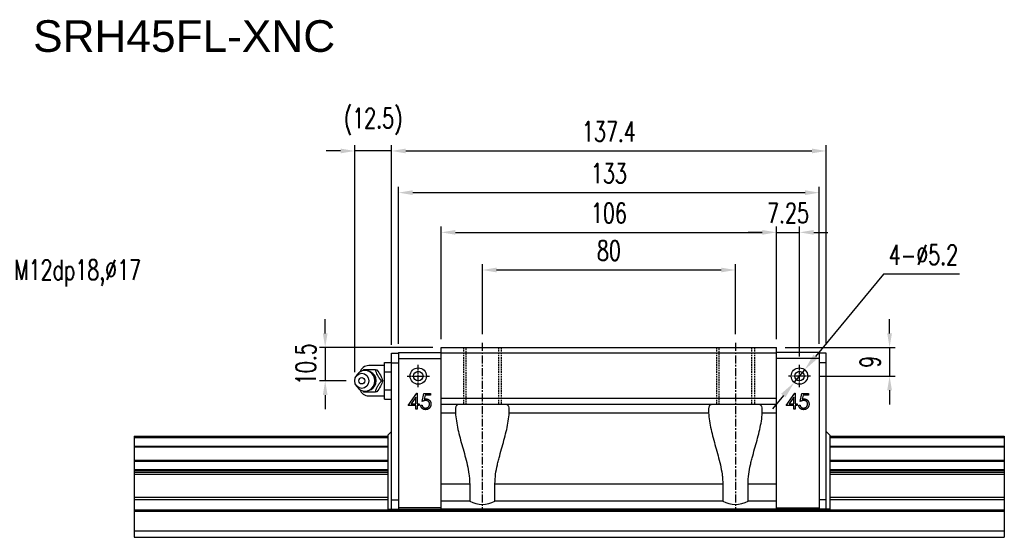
# Model space of a CAD drawing. Header units: millimetres. Extents: x 82 to 572, y 184 to 350.
# Tile 2 of 2: x 261 to 572, y 186 to 350. Entities that reach past the tile are written whole.
import ezdxf
from ezdxf import colors
from ezdxf.entities.mleader import LeaderData, LeaderLine
from ezdxf.math import Vec2, Vec3

# ---------------------------------------------------------------- set-up
doc = ezdxf.new("R2010")
doc.units = ezdxf.units.MM
doc.linetypes.add('CENTER', pattern=[2, 1.25, -0.25, 0.25, -0.25])
doc.linetypes.add('DASHED', pattern=[0.75, 0.5, -0.25])
for name, color, linetype in [('2', 7, 'Continuous'), ('DIM', 4, 'Continuous'), ('HID', 2, 'DASHED'), ('OUT', 3, 'Continuous'), ('中心線', 1, 'CENTER')]:
    doc.layers.add(name, color=color, linetype=linetype)
doc.styles.add('CHN', font='SIMPLEX.shx', dxfattribs={"width": 0.7, "bigfont": 'CHINESET.shx'})
doc.styles.add('DIM-7', font='SIMPLEX.shx', dxfattribs={"width": 0.7, "bigfont": 'chineset.shx'})
doc.styles.get("Standard").update_dxf_attribs({"font": 'arial.ttf'})
doc.dimstyles.new('CNS', dxfattribs={"dimscale": 0.56, "dimtxt": 3.5, "dimasz": 2.5, "dimexe": 1, "dimexo": 1.5, "dimgap": 0.09, "dimtad": 0, "dimdsep": 46, "dimtxsty": 'DIM-7', "dimcen": 0.09, "dimclrd": 4, "dimclre": 4, "dimclrt": 4, "dimadec": 0, "dimazin": 0, "dimtfac": 1, "dimtix": 1, "dimtmove": 2, "dimatfit": 3, "dimfxl": 1, "dimtvp": 0.971429, "dimtolj": 1, "dimarcsym": 0})
doc.dimstyles.new('CNS孔位1', dxfattribs={"dimtxt": 3.5, "dimasz": 3, "dimexe": 1, "dimexo": 1, "dimtad": 0, "dimtoh": 1, "dimdsep": 46, "dimtxsty": 'DIM-7', "dimcen": 0, "dimclrd": 4, "dimclre": 4, "dimclrt": 4, "dimadec": 0, "dimazin": 0, "dimtfac": 1, "dimtmove": 0, "dimatfit": 3, "dimfxl": 1, "dimtvp": 0.971429, "dimtolj": 1, "dimarcsym": 0})

# ---------------------------------------------------------------- blocks, each defined once
blk = doc.blocks.new('*D51')
at = {"layer": 'DEFPOINTS', "color": 0}
for p in [(513.68, 294.81), (380.68, 244.31), (513.68, 244.31)]:
    blk.add_point(p, dxfattribs=at)
at = {"layer": 'DIM', "color": 4, "lineweight": -2}
for p, q in [((380.68, 247.01), (380.68, 296.61)), ((513.68, 247.01), (513.68, 296.61)), ((385.18, 294.81), (509.18, 294.81))]:
    blk.add_line(p, q, dxfattribs=at)
at = {"layer": 'DIM', "color": 4}
for points in [[(385.18, 295.56), (385.18, 294.06), (380.68, 294.81)], [(509.18, 295.56), (509.18, 294.06), (513.68, 294.81)]]:
    blk.add_solid(points, dxfattribs=at)
at = {"layer": 'DIM', "color": 4, "insert": (447.18, 300.93), "char_height": 6.3, "attachment_point": 5, "style": 'DIM-7'}
blk.add_mtext('\\A1;133', dxfattribs=at)
blk = doc.blocks.new('*D52')
at = {"layer": 'DEFPOINTS', "color": 0}
for p in [(366.86, 308), (378.48, 244.01), (366.86, 235.31)]:
    blk.add_point(p, dxfattribs=at)
at = {"layer": 'DIM', "color": 4, "lineweight": -2}
for p, q in [((366.86, 238.01), (366.86, 309.8)), ((378.48, 246.71), (378.48, 309.8)), ((362.36, 308), (357.86, 308)), ((378.48, 308), (366.86, 308)), ((382.98, 308), (387.48, 308))]:
    blk.add_line(p, q, dxfattribs=at)
at = {"layer": 'DIM', "color": 4}
for points in [[(362.36, 308.75), (362.36, 307.25), (366.86, 308)], [(382.98, 308.75), (382.98, 307.25), (378.48, 308)]]:
    blk.add_solid(points, dxfattribs=at)
at = {"layer": 'DIM', "color": 4, "insert": (372.67, 317.33), "char_height": 6.3, "attachment_point": 5, "style": 'DIM-7'}
blk.add_mtext('\\A1;(12.5)', dxfattribs=at)
blk = doc.blocks.new('*D49')
at = {"layer": 'DEFPOINTS', "color": 0}
for p in [(394.18, 245.81), (357.51, 235.31), (366.86, 235.31)]:
    blk.add_point(p, dxfattribs=at)
at = {"layer": 'DIM', "color": 4, "lineweight": -2}
for p, q in [((357.51, 250.31), (357.51, 254.81)), ((391.48, 245.81), (355.71, 245.81)), ((357.51, 245.81), (357.51, 235.31)), ((364.16, 235.31), (355.71, 235.31)), ((357.51, 230.81), (357.51, 226.31))]:
    blk.add_line(p, q, dxfattribs=at)
at = {"layer": 'DIM', "color": 4}
for points in [[(356.76, 250.31), (358.26, 250.31), (357.51, 245.81)], [(356.76, 230.81), (358.26, 230.81), (357.51, 235.31)]]:
    blk.add_solid(points, dxfattribs=at)
at = {"layer": 'DIM', "color": 4, "insert": (351.39, 240.56), "char_height": 6.3, "attachment_point": 5, "rotation": 90, "style": 'DIM-7'}
blk.add_mtext('\\A1;10.5', dxfattribs=at)
blk = doc.blocks.new('*D53')
at = {"layer": 'DEFPOINTS', "color": 0}
for p in [(500.18, 282.26), (394.18, 245.81), (500.18, 245.81)]:
    blk.add_point(p, dxfattribs=at)
at = {"layer": 'DIM', "color": 4, "lineweight": -2}
for p, q in [((394.18, 248.51), (394.18, 284.06)), ((500.18, 248.51), (500.18, 284.06)), ((398.68, 282.26), (495.68, 282.26))]:
    blk.add_line(p, q, dxfattribs=at)
at = {"layer": 'DIM', "color": 4}
for points in [[(398.68, 283.01), (398.68, 281.51), (394.18, 282.26)], [(495.68, 283.01), (495.68, 281.51), (500.18, 282.26)]]:
    blk.add_solid(points, dxfattribs=at)
at = {"layer": 'DIM', "color": 4, "insert": (447.18, 288.38), "char_height": 6.3, "attachment_point": 5, "style": 'DIM-7'}
blk.add_mtext('\\A1;106', dxfattribs=at)
blk = doc.blocks.new('*D54')
at = {"layer": 'DEFPOINTS', "color": 0}
for p in [(507.43, 282.26), (500.18, 245.81), (507.43, 240.31)]:
    blk.add_point(p, dxfattribs=at)
at = {"layer": 'DIM', "color": 4, "lineweight": -2}
for p, q in [((500.18, 248.51), (500.18, 284.06)), ((507.43, 243.01), (507.43, 284.06)), ((495.68, 282.26), (491.18, 282.26)), ((500.18, 282.26), (507.43, 282.26)), ((511.93, 282.26), (516.43, 282.26))]:
    blk.add_line(p, q, dxfattribs=at)
at = {"layer": 'DIM', "color": 4}
for points in [[(495.68, 283.01), (495.68, 281.51), (500.18, 282.26)], [(511.93, 283.01), (511.93, 281.51), (507.43, 282.26)]]:
    blk.add_solid(points, dxfattribs=at)
at = {"layer": 'DIM', "color": 4, "insert": (503.8, 288.38), "char_height": 6.3, "attachment_point": 5, "style": 'DIM-7'}
blk.add_mtext('\\A1;7.25', dxfattribs=at)
blk = doc.blocks.new('*D55')
at = {"layer": 'DEFPOINTS', "color": 0}
for p in [(500.18, 245.81), (510.93, 236.81), (535.91, 236.81)]:
    blk.add_point(p, dxfattribs=at)
at = {"layer": 'DIM', "color": 4, "lineweight": -2}
for p, q in [((535.91, 250.31), (535.91, 254.81)), ((502.88, 245.81), (537.71, 245.81)), ((535.91, 245.81), (535.91, 236.81)), ((513.63, 236.81), (537.71, 236.81)), ((535.91, 232.31), (535.91, 227.81))]:
    blk.add_line(p, q, dxfattribs=at)
at = {"layer": 'DIM', "color": 4}
for points in [[(535.16, 250.31), (536.66, 250.31), (535.91, 245.81)], [(535.16, 232.31), (536.66, 232.31), (535.91, 236.81)]]:
    blk.add_solid(points, dxfattribs=at)
at = {"layer": 'DIM', "color": 4, "insert": (529.79, 241.31), "char_height": 6.3, "attachment_point": 5, "rotation": 90, "style": 'DIM-7'}
blk.add_mtext('\\A1;9', dxfattribs=at)
blk = doc.blocks.new('*D56')
at = {"layer": 'DEFPOINTS', "color": 0}
for p in [(515.88, 308), (378.48, 244.01), (515.88, 244.01)]:
    blk.add_point(p, dxfattribs=at)
at = {"layer": 'DIM', "color": 4, "lineweight": -2}
for p, q in [((378.48, 246.71), (378.48, 309.8)), ((515.88, 246.71), (515.88, 309.8)), ((382.98, 308), (511.38, 308))]:
    blk.add_line(p, q, dxfattribs=at)
at = {"layer": 'DIM', "color": 4}
for points in [[(382.98, 308.75), (382.98, 307.25), (378.48, 308)], [(511.38, 308.75), (511.38, 307.25), (515.88, 308)]]:
    blk.add_solid(points, dxfattribs=at)
at = {"layer": 'DIM', "color": 4, "insert": (447.18, 314.12), "char_height": 6.3, "attachment_point": 5, "style": 'DIM-7'}
blk.add_mtext('\\A1;137.4', dxfattribs=at)
blk = doc.blocks.new('*D50')
at = {"layer": 'DEFPOINTS', "color": 0}
for p in [(487.18, 270.35), (407.18, 247.31), (487.18, 247.31)]:
    blk.add_point(p, dxfattribs=at)
at = {"layer": 'DIM', "color": 4, "lineweight": -2}
for p, q in [((407.18, 250.01), (407.18, 272.15)), ((487.18, 250.01), (487.18, 272.15)), ((411.68, 270.35), (482.68, 270.35))]:
    blk.add_line(p, q, dxfattribs=at)
at = {"layer": 'DIM', "color": 4}
for points in [[(411.68, 271.1), (411.68, 269.6), (407.18, 270.35)], [(482.68, 271.1), (482.68, 269.6), (487.18, 270.35)]]:
    blk.add_solid(points, dxfattribs=at)
at = {"layer": 'DIM', "color": 4, "insert": (447.18, 276.47), "char_height": 6.3, "attachment_point": 5, "style": 'DIM-7'}
blk.add_mtext('\\A1;80', dxfattribs=at)
blk = doc.blocks.new('*D61')
at = {"color": 4, "lineweight": -2}
for p, q in [((534.04, 269), (512.52, 242.97)), ((558.06, 269), (534.04, 269)), ((505.77, 234.8), (509.08, 238.81)), ((502.33, 230.64), (498.89, 226.48))]:
    blk.add_line(p, q, dxfattribs=at)
at = {"color": 4}
for points in [[(511.83, 243.55), (513.22, 242.4), (509.08, 238.81)], [(501.63, 231.21), (503.02, 230.07), (505.77, 234.8)]]:
    blk.add_solid(points, dxfattribs=at)
at = {"layer": 'DEFPOINTS', "color": 0}
for p in [(509.08, 238.81), (505.77, 234.8)]:
    blk.add_point(p, dxfattribs=at)
at = {"color": 4, "insert": (546.61, 275.12), "char_height": 6.3, "attachment_point": 5, "style": 'DIM-7'}
blk.add_mtext('\\A1;4-∅5.2', dxfattribs=at)

msp = doc.modelspace()

# ---------------------------------------------------------------- linework, layer by layer
at = {"layer": '2', "color": 3, "linetype": 'Continuous'}
for p, q in [((380.677, 244.306), (394.176, 244.306)), ((380.677, 244.306), (380.677, 194.706)), ((513.676, 244.306), (500.176, 244.306)), ((513.676, 244.306), (513.676, 194.706)), ((380.677, 242.406), (394.176, 242.406)), ((513.676, 242.406), (500.176, 242.406)), ((297.176, 217.806), (377.277, 217.806)), ((297.176, 217.806), (297.176, 185.806)), ((297.176, 217.381), (377.277, 217.381)), ((517.076, 217.806), (572.176, 217.806)), ((517.076, 217.381), (572.176, 217.381)), ((572.176, 217.806), (572.176, 185.806)), ((297.176, 214.67), (377.277, 214.67)), ((297.176, 214.376), (377.277, 214.376)), ((517.076, 214.67), (572.176, 214.67)), ((517.076, 214.376), (572.176, 214.376)), ((297.176, 210.236), (377.277, 210.236)), ((297.176, 209.942), (377.277, 209.942)), ((517.076, 210.236), (572.176, 210.236)), ((517.076, 209.942), (572.176, 209.942)), ((297.176, 207.231), (377.277, 207.231)), ((297.176, 206.953), (377.277, 206.953)), ((297.176, 206.452), (377.277, 206.452)), ((297.176, 205.745), (377.277, 205.745)), ((517.076, 207.231), (572.176, 207.231)), ((517.076, 206.953), (572.176, 206.953)), ((517.076, 206.452), (572.176, 206.452)), ((517.076, 205.745), (572.176, 205.745)), ((297.176, 198.47), (377.277, 198.47)), ((297.176, 197.763), (377.277, 197.763)), ((517.076, 198.47), (572.176, 198.47)), ((517.076, 197.763), (572.176, 197.763)), ((297.176, 194.453), (572.176, 194.453)), ((297.176, 194.099), (572.176, 194.099)), ((394.176, 195.106), (380.677, 195.106)), ((380.677, 194.706), (394.176, 194.706)), ((500.176, 195.106), (513.676, 195.106)), ((513.676, 194.706), (500.176, 194.706)), ((297.176, 187.806), (572.176, 187.806)), ((297.176, 185.806), (572.176, 185.806))]:
    msp.add_line(p, q, dxfattribs=at)
at = {"layer": 'HID', "color": 6}
for p, q in [((401.176, 245.806), (401.176, 227.806)), ((413.176, 245.806), (413.176, 227.806)), ((481.176, 245.806), (481.176, 227.806)), ((493.176, 245.806), (493.176, 227.806))]:
    msp.add_line(p, q, dxfattribs=at)
at = {"layer": 'HID'}
for p, q in [((402.076, 227.806), (402.076, 245.806)), ((412.276, 245.806), (412.276, 227.806)), ((482.076, 227.806), (482.076, 245.806)), ((492.276, 245.806), (492.276, 227.806))]:
    msp.add_line(p, q, dxfattribs=at)
at = {"layer": 'OUT'}
for p, q in [((378.477, 244.006), (380.677, 244.006)), ((378.477, 194.706), (378.477, 244.006)), ((394.176, 194.706), (394.176, 245.806)), ((394.176, 245.806), (500.176, 245.806)), ((500.176, 244.056), (394.176, 244.056)), ((500.176, 194.706), (500.176, 245.806)), ((515.876, 244.006), (513.676, 244.006)), ((515.876, 194.706), (515.876, 244.006)), ((378.477, 241.006), (380.677, 241.006)), ((515.876, 241.006), (513.676, 241.006)), ((500.176, 229.706), (394.176, 229.706)), ((500.176, 227.806), (394.176, 227.806)), ((394.176, 225.177), (398.697, 225.177)), ((415.655, 225.177), (478.697, 225.177)), ((495.655, 225.177), (500.176, 225.177)), ((377.277, 218.073), (378.477, 219.273)), ((377.277, 218.073), (377.277, 194.706)), ((517.076, 218.073), (515.876, 219.273)), ((517.076, 218.073), (517.076, 194.706)), ((394.176, 202.706), (403.176, 202.706)), ((403.176, 202.706), (403.176, 197.206)), ((411.176, 197.206), (411.176, 202.706)), ((411.176, 202.706), (483.176, 202.706)), ((483.176, 202.706), (483.176, 197.206)), ((491.176, 197.206), (491.176, 202.706)), ((491.176, 202.706), (500.176, 202.706)), ((378.477, 197.706), (380.677, 197.706)), ((403.176, 197.206), (394.176, 197.206)), ((403.176, 197.206), (394.176, 197.206)), ((483.176, 197.206), (411.176, 197.206)), ((483.176, 197.206), (411.176, 197.206)), ((500.176, 197.206), (491.176, 197.206)), ((500.176, 197.206), (491.176, 197.206)), ((515.876, 197.706), (513.676, 197.706)), ((377.277, 194.706), (380.677, 194.706)), ((500.176, 194.706), (394.176, 194.706)), ((517.076, 194.706), (513.676, 194.706))]:
    msp.add_line(p, q, dxfattribs=at)
at = {"layer": 'OUT', "color": 3, "linetype": 'Continuous'}
for p, q in [((376.277, 240.106), (371.277, 240.106)), ((376.277, 238.193), (376.277, 241.08)), ((376.277, 241.08), (378.477, 241.08)), ((367.657, 237.265), (367.293, 236.731)), ((376.277, 232.419), (376.277, 238.193)), ((376.277, 238.193), (378.477, 238.193)), ((367.293, 233.881), (367.657, 233.347)), ((371.277, 230.506), (376.277, 230.506)), ((376.277, 229.533), (376.277, 232.419)), ((376.277, 232.419), (378.477, 232.419)), ((376.277, 229.533), (378.477, 229.533))]:
    msp.add_line(p, q, dxfattribs=at)
at = {"layer": 'OUT', "linetype": 'Continuous', "lineweight": 25}
for p, q in [((385.427, 236.806), (388.427, 236.806)), ((508.926, 236.806), (505.926, 236.806)), ((383.773, 227.46), (386.502, 231.434)), ((386.502, 231.434), (386.593, 231.434)), ((386.593, 231.434), (386.593, 227.973)), ((388.196, 228.806), (388.709, 231.306)), ((388.709, 231.306), (390.76, 231.306)), ((389.059, 230.793), (388.79, 229.478)), ((390.76, 230.793), (389.059, 230.793)), ((390.76, 231.306), (390.76, 230.793)), ((503.272, 227.46), (506.001, 231.434)), ((506.001, 231.434), (506.092, 231.434)), ((506.092, 231.434), (506.092, 227.973)), ((507.695, 228.806), (508.208, 231.306)), ((508.208, 231.306), (510.259, 231.306)), ((508.558, 230.793), (508.289, 229.478)), ((510.259, 230.793), (508.558, 230.793)), ((510.259, 231.306), (510.259, 230.793)), ((386.144, 227.46), (383.773, 227.46)), ((386.144, 230.144), (384.654, 227.973)), ((384.654, 227.973), (386.144, 227.973)), ((386.144, 227.973), (386.144, 230.144)), ((386.144, 226.306), (386.144, 227.46)), ((386.593, 227.973), (387.17, 227.973)), ((386.593, 227.46), (386.593, 226.306)), ((387.17, 227.46), (386.593, 227.46)), ((387.17, 227.973), (387.17, 227.46)), ((387.683, 227.588), (388.132, 227.588)), ((505.644, 227.46), (503.272, 227.46)), ((505.644, 230.144), (504.153, 227.973)), ((504.153, 227.973), (505.644, 227.973)), ((505.644, 227.973), (505.644, 230.144)), ((505.644, 226.306), (505.644, 227.46)), ((506.092, 227.973), (506.669, 227.973)), ((506.092, 227.46), (506.092, 226.306)), ((506.669, 227.46), (506.092, 227.46)), ((506.669, 227.973), (506.669, 227.46)), ((507.182, 227.588), (507.631, 227.588)), ((386.593, 226.306), (386.144, 226.306)), ((506.092, 226.306), (505.644, 226.306))]:
    msp.add_line(p, q, dxfattribs=at)
for centre, radius in [((386.927, 236.806), 2.6), ((386.927, 236.806), 1.5), ((507.426, 236.806), 2.6), ((507.426, 236.806), 1.5)]:
    msp.add_circle(centre, radius, dxfattribs=at)
at = {"layer": 'OUT', "color": 3, "linetype": 'Continuous'}
for centre, start, end in [((371.277, 237.106), 89.99998, 161.42204), ((371.277, 233.506), 198.57796, 270.00002)]:
    msp.add_arc(centre, 3, start, end, dxfattribs=at)
at = {"layer": 'OUT'}
for centre in [(407.176, 204.706), (487.176, 204.706)]:
    msp.add_arc(centre, 8.5, 241.92751, 298.07249, dxfattribs=at)
at = {"layer": 'OUT', "color": 3, "linetype": 'Continuous'}
for major_axis in [(0, -2.4), (0, -1)]:
    msp.add_ellipse((369.077, 235.306), major_axis=major_axis, ratio=0.9238797, dxfattribs=at)
for centre, major_axis, start_param, end_param in [((370.11, 235.306), (0, -3.3), 3.1415926, 4.0769035), ((370.11, 235.306), (0, 3.3), 3.1415924, 6.2831851), ((370.925, 235.306), (0, 2.962), 3.5501962, 5.9235712), ((370.11, 235.306), (0, 3.3), 2.2063797, 3.1415927)]:
    msp.add_ellipse(centre, major_axis=major_axis, ratio=0.9238797, start_param=start_param, end_param=end_param, dxfattribs=at)
for points, degree in [([(369.667, 238.806), (369.584, 238.698), (369.501, 238.589), (369.418, 238.479)], 3), ([(370.225, 238.596), (370.192, 238.596), (370.159, 238.595), (370.126, 238.593)], 3), ([(373.401, 238.806), (373.815, 238.806)], 1), ([(375.268, 235.306), (375.682, 235.306)], 1), ([(369.438, 232.107), (369.514, 232.006), (369.59, 231.906), (369.667, 231.806)], 3), ([(373.815, 231.806), (373.401, 231.806)], 1)]:
    msp.add_open_spline(points, degree=degree, dxfattribs=at)
for points, knots in [([(373.401, 238.806), (372.682, 238.806), (371.914, 238.806), (370.606, 238.806), (370.12, 238.806), (369.667, 238.806)], [0, 0, 0, 0, 0.5, 0.5, 1, 1, 1, 1]), ([(373.41, 235.306), (373.41, 235.5), (373.376, 235.889), (373.22, 236.464), (372.958, 237.01), (372.598, 237.503), (372.153, 237.922), (371.639, 238.252), (371.076, 238.479), (370.632, 238.577), (370.384, 238.593), (370.335, 238.594)], [0, 0, 0, 0, 0.1161521, 0.236808, 0.3586102, 0.4812048, 0.6041259, 0.7268773, 0.8490241, 0.9702519, 1, 1, 1, 1]), ([(375.268, 235.306), (375.002, 235.652), (374.735, 236.006), (374.318, 236.635), (374.157, 236.904), (373.888, 237.431), (373.777, 237.694), (373.573, 238.24), (373.485, 238.525), (373.401, 238.806)], [0, 0, 0, 0, 0.316279, 0.316279, 0.5305075, 0.5305075, 0.7443494, 0.7443494, 1, 1, 1, 1]), ([(373.815, 238.806), (374.228, 238.259), (374.626, 237.674), (375.279, 236.452), (375.51, 235.856), (375.682, 235.306)], [0, 0, 0, 0, 0.5, 0.5, 1, 1, 1, 1]), ([(370.13, 232.013), (370.298, 232.011), (370.658, 232.035), (371.2, 232.173), (371.733, 232.413), (372.214, 232.741), (372.628, 233.147), (372.965, 233.618), (373.216, 234.141), (373.374, 234.71), (373.41, 235.102), (373.41, 235.306)], [0, 0, 0, 0, 0.0964375, 0.2102198, 0.3230723, 0.435208, 0.5469102, 0.658516, 0.7703944, 0.882914, 1, 1, 1, 1]), ([(373.401, 231.806), (373.504, 232.152), (373.615, 232.506), (373.869, 233.135), (373.995, 233.404), (374.288, 233.931), (374.457, 234.194), (374.837, 234.74), (375.052, 235.025), (375.268, 235.306)], [0, 0, 0, 0, 0.316279, 0.316279, 0.5305075, 0.5305075, 0.7443494, 0.7443494, 1, 1, 1, 1]), ([(375.682, 235.306), (375.511, 234.759), (375.285, 234.174), (374.634, 232.952), (374.23, 232.356), (373.815, 231.806)], [0, 0, 0, 0, 0.5, 0.5, 1, 1, 1, 1]), ([(369.667, 231.806), (370.127, 231.806), (370.62, 231.806), (371.969, 231.806), (372.692, 231.806), (373.401, 231.806)], [0, 0, 0, 0, 0.5, 0.5, 1, 1, 1, 1])]:
    msp.add_open_spline(points, degree=3, knots=knots, dxfattribs=at)
at = {"layer": 'OUT', "linetype": 'Continuous', "lineweight": 25}
for points, knots in [([(389.208, 226.178), (389.159, 226.179), (389.061, 226.181), (388.917, 226.201), (388.779, 226.23), (388.647, 226.274), (388.521, 226.329), (388.402, 226.398), (388.287, 226.477), (388.18, 226.569), (388.081, 226.671), (387.993, 226.781), (387.914, 226.897), (387.846, 227.022), (387.788, 227.153), (387.743, 227.291), (387.706, 227.437), (387.691, 227.537), (387.683, 227.588)], [0, 0, 0, 0, 0.0654211, 0.1287084, 0.1902361, 0.2507244, 0.3106372, 0.3707664, 0.4316147, 0.493523, 0.5558835, 0.6173424, 0.678668, 0.7407114, 0.8029854, 0.8668026, 0.9323472, 1, 1, 1, 1]), ([(388.132, 227.588), (388.143, 227.54), (388.164, 227.449), (388.21, 227.32), (388.267, 227.205), (388.335, 227.103), (388.416, 227.014), (388.508, 226.934), (388.611, 226.863), (388.726, 226.803), (388.848, 226.752), (388.974, 226.718), (389.103, 226.694), (389.191, 226.692), (389.234, 226.691)], [0, 0, 0, 0, 0.0946873, 0.1819942, 0.2643769, 0.3421799, 0.4186176, 0.4965091, 0.5773691, 0.6615106, 0.7467326, 0.831258, 0.9152056, 1, 1, 1, 1]), ([(389.298, 229.063), (389.259, 229.062), (389.179, 229.06), (389.056, 229.047), (388.927, 229.027), (388.792, 228.999), (388.651, 228.962), (388.505, 228.919), (388.352, 228.866), (388.249, 228.826), (388.196, 228.806)], [0, 0, 0, 0, 0.102203, 0.2110233, 0.3250997, 0.4465021, 0.5737877, 0.7089007, 0.8503579, 1, 1, 1, 1]), ([(388.79, 229.478), (388.843, 229.493), (388.945, 229.521), (389.097, 229.553), (389.24, 229.572), (389.334, 229.574), (389.379, 229.575)], [0, 0, 0, 0, 0.2750684, 0.5329015, 0.7739735, 1, 1, 1, 1]), ([(390.952, 227.94), (390.951, 227.899), (390.949, 227.818), (390.94, 227.698), (390.921, 227.58), (390.896, 227.465), (390.864, 227.353), (390.825, 227.243), (390.778, 227.136), (390.725, 227.031), (390.666, 226.931), (390.601, 226.837), (390.532, 226.748), (390.457, 226.666), (390.377, 226.59), (390.292, 226.52), (390.202, 226.455), (390.107, 226.397), (390.008, 226.345), (389.905, 226.301), (389.798, 226.262), (389.688, 226.232), (389.573, 226.207), (389.455, 226.191), (389.333, 226.179), (389.25, 226.178), (389.208, 226.178)], [0, 0, 0, 0, 0.0440145, 0.0874341, 0.1301184, 0.1725537, 0.2145548, 0.2562981, 0.2984382, 0.340849, 0.3827152, 0.423924, 0.4642462, 0.5040737, 0.5438619, 0.5835667, 0.6230943, 0.6632291, 0.7035513, 0.7439379, 0.7845413, 0.8257501, 0.8677574, 0.9107452, 0.9549144, 1, 1, 1, 1]), ([(389.234, 226.691), (389.277, 226.692), (389.361, 226.694), (389.486, 226.712), (389.605, 226.739), (389.72, 226.78), (389.83, 226.83), (389.935, 226.894), (390.036, 226.967), (390.131, 227.052), (390.218, 227.145), (390.295, 227.244), (390.359, 227.35), (390.413, 227.46), (390.454, 227.577), (390.483, 227.699), (390.5, 227.827), (390.502, 227.914), (390.503, 227.959)], [0, 0, 0, 0, 0.0642073, 0.1264247, 0.1876803, 0.2482164, 0.3083051, 0.369661, 0.4316986, 0.4959469, 0.559758, 0.6222954, 0.6839106, 0.7450924, 0.8067402, 0.8690866, 0.93329, 1, 1, 1, 1]), ([(390.503, 227.959), (390.503, 227.999), (390.501, 228.077), (390.486, 228.192), (390.459, 228.301), (390.423, 228.404), (390.377, 228.501), (390.321, 228.593), (390.253, 228.679), (390.176, 228.757), (390.091, 228.83), (389.998, 228.892), (389.897, 228.944), (389.791, 228.989), (389.677, 229.021), (389.557, 229.046), (389.429, 229.06), (389.342, 229.062), (389.298, 229.063)], [0, 0, 0, 0, 0.0653514, 0.127916, 0.1883602, 0.2472161, 0.3056301, 0.3637698, 0.4226609, 0.4826873, 0.5433002, 0.604118, 0.6649649, 0.7274135, 0.7914676, 0.8580554, 0.9270368, 1, 1, 1, 1]), ([(389.379, 229.575), (389.434, 229.574), (389.544, 229.572), (389.705, 229.549), (389.858, 229.513), (390.004, 229.463), (390.142, 229.399), (390.272, 229.319), (390.395, 229.225), (390.509, 229.117), (390.613, 228.999), (390.704, 228.871), (390.781, 228.736), (390.844, 228.592), (390.893, 228.441), (390.926, 228.281), (390.948, 228.113), (390.951, 227.998), (390.952, 227.94)], [0, 0, 0, 0, 0.0658076, 0.1293943, 0.1908941, 0.2512811, 0.310815, 0.370371, 0.4307683, 0.4928813, 0.5551039, 0.6160671, 0.677256, 0.7382598, 0.8007621, 0.8647776, 0.9310453, 1, 1, 1, 1]), ([(508.707, 226.178), (508.658, 226.179), (508.56, 226.181), (508.416, 226.201), (508.278, 226.23), (508.146, 226.274), (508.02, 226.329), (507.901, 226.398), (507.786, 226.477), (507.679, 226.569), (507.58, 226.671), (507.492, 226.781), (507.413, 226.897), (507.345, 227.022), (507.288, 227.153), (507.242, 227.291), (507.205, 227.437), (507.19, 227.537), (507.182, 227.588)], [0, 0, 0, 0, 0.0654211, 0.1287084, 0.1902361, 0.2507244, 0.3106372, 0.3707664, 0.4316147, 0.493523, 0.5558835, 0.6173424, 0.678668, 0.7407114, 0.8029854, 0.8668026, 0.9323472, 1, 1, 1, 1]), ([(507.631, 227.588), (507.642, 227.54), (507.663, 227.449), (507.71, 227.32), (507.767, 227.205), (507.834, 227.103), (507.915, 227.014), (508.007, 226.934), (508.111, 226.863), (508.225, 226.803), (508.347, 226.752), (508.473, 226.718), (508.602, 226.694), (508.69, 226.692), (508.733, 226.691)], [0, 0, 0, 0, 0.0946873, 0.1819942, 0.2643769, 0.3421799, 0.4186176, 0.4965091, 0.5773691, 0.6615106, 0.7467326, 0.831258, 0.9152056, 1, 1, 1, 1]), ([(508.797, 229.063), (508.758, 229.062), (508.678, 229.06), (508.555, 229.047), (508.426, 229.027), (508.291, 228.999), (508.15, 228.962), (508.004, 228.919), (507.851, 228.866), (507.748, 228.826), (507.695, 228.806)], [0, 0, 0, 0, 0.102203, 0.2110233, 0.3250997, 0.4465021, 0.5737877, 0.7089007, 0.8503579, 1, 1, 1, 1]), ([(508.289, 229.478), (508.342, 229.493), (508.444, 229.521), (508.596, 229.553), (508.739, 229.572), (508.833, 229.574), (508.878, 229.575)], [0, 0, 0, 0, 0.2750684, 0.5329015, 0.7739735, 1, 1, 1, 1]), ([(510.451, 227.94), (510.45, 227.899), (510.448, 227.818), (510.439, 227.698), (510.42, 227.58), (510.396, 227.465), (510.363, 227.353), (510.324, 227.243), (510.277, 227.136), (510.224, 227.031), (510.165, 226.931), (510.1, 226.837), (510.031, 226.748), (509.957, 226.666), (509.876, 226.59), (509.791, 226.52), (509.701, 226.455), (509.606, 226.397), (509.507, 226.345), (509.404, 226.301), (509.297, 226.262), (509.187, 226.232), (509.072, 226.207), (508.954, 226.191), (508.832, 226.179), (508.749, 226.178), (508.707, 226.178)], [0, 0, 0, 0, 0.0440145, 0.0874341, 0.1301184, 0.1725537, 0.2145548, 0.2562981, 0.2984382, 0.340849, 0.3827152, 0.423924, 0.4642462, 0.5040737, 0.5438619, 0.5835667, 0.6230943, 0.6632291, 0.7035513, 0.7439379, 0.7845413, 0.8257501, 0.8677574, 0.9107452, 0.9549144, 1, 1, 1, 1]), ([(508.733, 226.691), (508.776, 226.692), (508.861, 226.694), (508.985, 226.712), (509.104, 226.739), (509.219, 226.78), (509.329, 226.83), (509.434, 226.894), (509.535, 226.967), (509.63, 227.052), (509.717, 227.145), (509.794, 227.244), (509.858, 227.35), (509.912, 227.46), (509.953, 227.577), (509.982, 227.699), (509.999, 227.827), (510.001, 227.914), (510.003, 227.959)], [0, 0, 0, 0, 0.0642073, 0.1264247, 0.1876803, 0.2482164, 0.3083051, 0.369661, 0.4316986, 0.4959469, 0.559758, 0.6222954, 0.6839106, 0.7450924, 0.8067402, 0.8690866, 0.93329, 1, 1, 1, 1]), ([(510.003, 227.959), (510.002, 227.999), (510, 228.077), (509.985, 228.192), (509.959, 228.301), (509.922, 228.404), (509.876, 228.501), (509.82, 228.593), (509.752, 228.679), (509.675, 228.757), (509.59, 228.83), (509.497, 228.892), (509.396, 228.944), (509.29, 228.989), (509.176, 229.021), (509.056, 229.046), (508.928, 229.06), (508.841, 229.062), (508.797, 229.063)], [0, 0, 0, 0, 0.0653514, 0.127916, 0.1883602, 0.2472161, 0.3056301, 0.3637698, 0.4226609, 0.4826873, 0.5433002, 0.604118, 0.6649649, 0.7274135, 0.7914676, 0.8580554, 0.9270368, 1, 1, 1, 1]), ([(508.878, 229.575), (508.934, 229.574), (509.043, 229.572), (509.204, 229.549), (509.357, 229.513), (509.503, 229.463), (509.641, 229.399), (509.771, 229.319), (509.894, 229.225), (510.008, 229.117), (510.112, 228.999), (510.203, 228.871), (510.28, 228.736), (510.343, 228.592), (510.392, 228.441), (510.425, 228.281), (510.448, 228.113), (510.45, 227.998), (510.451, 227.94)], [0, 0, 0, 0, 0.0658076, 0.1293943, 0.1908941, 0.2512811, 0.310815, 0.370371, 0.4307683, 0.4928813, 0.5551039, 0.6160671, 0.677256, 0.7382598, 0.8007621, 0.8647776, 0.9310453, 1, 1, 1, 1])]:
    msp.add_open_spline(points, degree=3, knots=knots, dxfattribs=at)
at = {"layer": 'OUT'}
for points, knots in [([(399.887, 227.806), (399.757, 227.806), (399.635, 227.794), (399.416, 227.743), (399.318, 227.705), (399.144, 227.599), (399.068, 227.532), (398.937, 227.366), (398.882, 227.267), (398.794, 227.042), (398.761, 226.915), (398.711, 226.634), (398.695, 226.478), (398.668, 225.976), (398.677, 225.598), (398.697, 225.177)], [0, 0, 0, 0, 0.125, 0.125, 0.25, 0.25, 0.375, 0.375, 0.5, 0.5, 0.625, 0.625, 0.75, 0.75, 1, 1, 1, 1]), ([(415.655, 225.177), (415.675, 225.593), (415.685, 225.971), (415.648, 226.645), (415.603, 226.925), (415.472, 227.263), (415.417, 227.363), (415.286, 227.53), (415.21, 227.598), (414.948, 227.758), (414.725, 227.806), (414.466, 227.806)], [0, 0, 0, 0, 0.25, 0.25, 0.5, 0.5, 0.625, 0.625, 0.75, 0.75, 1, 1, 1, 1]), ([(479.887, 227.806), (479.757, 227.806), (479.635, 227.794), (479.416, 227.743), (479.318, 227.705), (479.144, 227.599), (479.068, 227.532), (478.937, 227.366), (478.882, 227.267), (478.794, 227.042), (478.761, 226.915), (478.711, 226.634), (478.695, 226.478), (478.668, 225.976), (478.677, 225.598), (478.697, 225.177)], [0, 0, 0, 0, 0.125, 0.125, 0.25, 0.25, 0.375, 0.375, 0.5, 0.5, 0.625, 0.625, 0.75, 0.75, 1, 1, 1, 1]), ([(495.655, 225.177), (495.675, 225.593), (495.685, 225.971), (495.648, 226.645), (495.603, 226.925), (495.472, 227.263), (495.417, 227.363), (495.286, 227.53), (495.21, 227.598), (494.948, 227.758), (494.725, 227.806), (494.466, 227.806)], [0, 0, 0, 0, 0.25, 0.25, 0.5, 0.5, 0.625, 0.625, 0.75, 0.75, 1, 1, 1, 1]), ([(398.697, 225.177), (398.737, 224.33), (398.832, 223.473), (399.1, 221.733), (399.272, 220.85), (399.671, 219.058), (399.899, 218.146), (400.386, 216.303), (400.644, 215.377), (401.168, 213.512), (401.434, 212.573), (401.948, 210.675), (402.196, 209.716), (402.635, 207.771), (402.826, 206.785), (403.03, 205.273), (403.084, 204.763), (403.157, 203.736), (403.176, 203.222), (403.176, 202.706)], [0, 0, 0, 0, 0.125, 0.125, 0.25, 0.25, 0.375, 0.375, 0.5, 0.5, 0.625, 0.625, 0.75, 0.75, 0.875, 0.875, 0.9375, 0.9375, 1, 1, 1, 1]), ([(411.176, 202.706), (411.176, 203.732), (411.252, 204.743), (411.519, 206.743), (411.709, 207.732), (412.04, 209.204), (412.159, 209.694), (412.405, 210.665), (412.532, 211.146), (412.92, 212.579), (413.186, 213.52), (413.971, 216.311), (414.473, 218.128), (415.072, 220.812), (415.247, 221.7), (415.519, 223.464), (415.615, 224.329), (415.655, 225.177)], [0, 0, 0, 0, 0.125, 0.125, 0.25, 0.25, 0.3125, 0.3125, 0.375, 0.375, 0.5, 0.5, 0.75, 0.75, 0.875, 0.875, 1, 1, 1, 1]), ([(478.697, 225.177), (478.737, 224.33), (478.832, 223.473), (479.1, 221.733), (479.272, 220.85), (479.671, 219.058), (479.899, 218.146), (480.386, 216.303), (480.644, 215.377), (481.168, 213.512), (481.434, 212.573), (481.948, 210.675), (482.196, 209.716), (482.635, 207.771), (482.826, 206.785), (483.03, 205.273), (483.084, 204.763), (483.157, 203.736), (483.176, 203.222), (483.176, 202.706)], [0, 0, 0, 0, 0.125, 0.125, 0.25, 0.25, 0.375, 0.375, 0.5, 0.5, 0.625, 0.625, 0.75, 0.75, 0.875, 0.875, 0.9375, 0.9375, 1, 1, 1, 1]), ([(491.176, 202.706), (491.176, 203.732), (491.252, 204.743), (491.519, 206.743), (491.709, 207.732), (492.04, 209.204), (492.159, 209.694), (492.405, 210.665), (492.532, 211.146), (492.92, 212.579), (493.186, 213.52), (493.971, 216.311), (494.473, 218.128), (495.072, 220.812), (495.247, 221.7), (495.519, 223.464), (495.615, 224.329), (495.655, 225.177)], [0, 0, 0, 0, 0.125, 0.125, 0.25, 0.25, 0.3125, 0.3125, 0.375, 0.375, 0.5, 0.5, 0.75, 0.75, 0.875, 0.875, 1, 1, 1, 1])]:
    msp.add_open_spline(points, degree=3, knots=knots, dxfattribs=at)
at = {"layer": '中心線', "ltscale": 2}
for p, q in [((407.176, 247.306), (407.176, 194.906)), ((487.176, 247.306), (487.176, 194.906))]:
    msp.add_line(p, q, dxfattribs=at)
at = {"layer": '中心線'}
for p, q in [((386.927, 233.306), (386.927, 240.306)), ((507.426, 233.306), (507.426, 240.306)), ((383.427, 236.806), (390.427, 236.806)), ((510.926, 236.806), (503.926, 236.806))]:
    msp.add_line(p, q, dxfattribs=at)

# ---------------------------------------------------------------- texts
at = {"insert": (265.187, 349.34), "char_height": 10, "width": 151.43901, "attachment_point": 1}
msp.add_mtext('SRH45FL-XNC', dxfattribs=at)

# ---------------------------------------------------------------- dimensions: what is measured, and where the dimension line sits
dim = msp.add_diameter_dim_2p(p1=(505.769, 234.802), p2=(509.082, 238.81), text='4-<>', dimstyle='CNS孔位1', override={"dimscale": 1.8})
dim.commit()
dim.dimension.update_dxf_attribs({"geometry": '*D61', "text_midpoint": (546.612, 269.003), "dimtype": 163})
at = {"layer": 'DIM'}
dim = msp.add_linear_dim(base=(366.86, 308.004), p1=(378.477, 244.006), p2=(366.86, 235.306), text='(12.5)', dimstyle='CNS', override={"dimscale": 1.8}, dxfattribs=at)
dim.commit()
dim.dimension.update_dxf_attribs({"geometry": '*D52', "text_midpoint": (372.668, 317.33)})
for base, p1, p2, angle, picture, middle in [((515.876, 308.004), (378.477, 244.006), (515.876, 244.006), 180, '*D56', (447.176, 314.124)), ((513.676, 294.808), (380.677, 244.306), (513.676, 244.306), 180, '*D51', (447.176, 300.928)), ((500.176, 282.255), (394.176, 245.806), (500.176, 245.806), 180, '*D53', (447.176, 288.375)), ((507.426, 282.255), (500.176, 245.806), (507.426, 240.306), 180, '*D54', (503.801, 288.375)), ((487.176, 270.352), (407.176, 247.306), (487.176, 247.306), 180, '*D50', (447.176, 276.472)), ((357.51, 235.306), (394.176, 245.806), (366.86, 235.306), 90, '*D49', (351.39, 240.556)), ((535.914, 236.806), (500.176, 245.806), (510.926, 236.806), 90, '*D55', (529.794, 241.306))]:
    dim = msp.add_linear_dim(base=base, p1=p1, p2=p2, angle=angle, dimstyle='CNS', override={"dimscale": 1.8}, dxfattribs=at)
    dim.commit()
    dim.dimension.update_dxf_attribs({"geometry": picture, "text_midpoint": middle})

# ---------------------------------------------------------------- leaders
ml = msp.add_multileader_mtext('Standard', dxfattribs=at)
ml.set_content('4-M12dp18,%%C17', color=256, style='CHN')
ml.set_leader_properties()
ml.build(insert=Vec2(0, 0))
ml.multileader.update_dxf_attribs({"text_left_attachment_type": 6, "text_right_attachment_type": 6, "dogleg_length": 0, "arrow_head_size": 4.5, "scale": 1.8})
ctx = ml.context
ctx.base_point, ctx.scale, ctx.char_height, ctx.arrow_head_size, ctx.landing_gap_size, ctx.plane_origin = Vec3(250.53, 265.156), 1.8, 6.3, 4.5, 0, Vec3(233.369, 252.331)
ctx.left_attachment, ctx.right_attachment = 6, 6
notes = []
notes.append((ctx, [(0, (1, 1, 0), (250.53, 265.156), (1, 0), 0, [(0, [(227.344, 245.806)], 0, [])])]))
ctx.mtext.insert, ctx.mtext.flow_direction = Vec3(250.53, 273.556), 5
for ctx, leaders in notes:
    for number, flags, end, landing, length, lines in leaders:
        leader = LeaderData()
        leader.index, (leader.has_last_leader_line, leader.has_dogleg_vector, leader.attachment_direction) = number, flags
        leader.last_leader_point, leader.dogleg_vector, leader.dogleg_length = Vec3(end), Vec3(landing), length
        for number, points, colour, breaks in lines:
            line = LeaderLine()
            line.index, line.vertices, line.color, line.breaks = number, Vec3.list(points), colors.encode_raw_color(colour), breaks
            leader.lines.append(line)
        ctx.leaders.append(leader)

doc.saveas('drawing.dxf')
